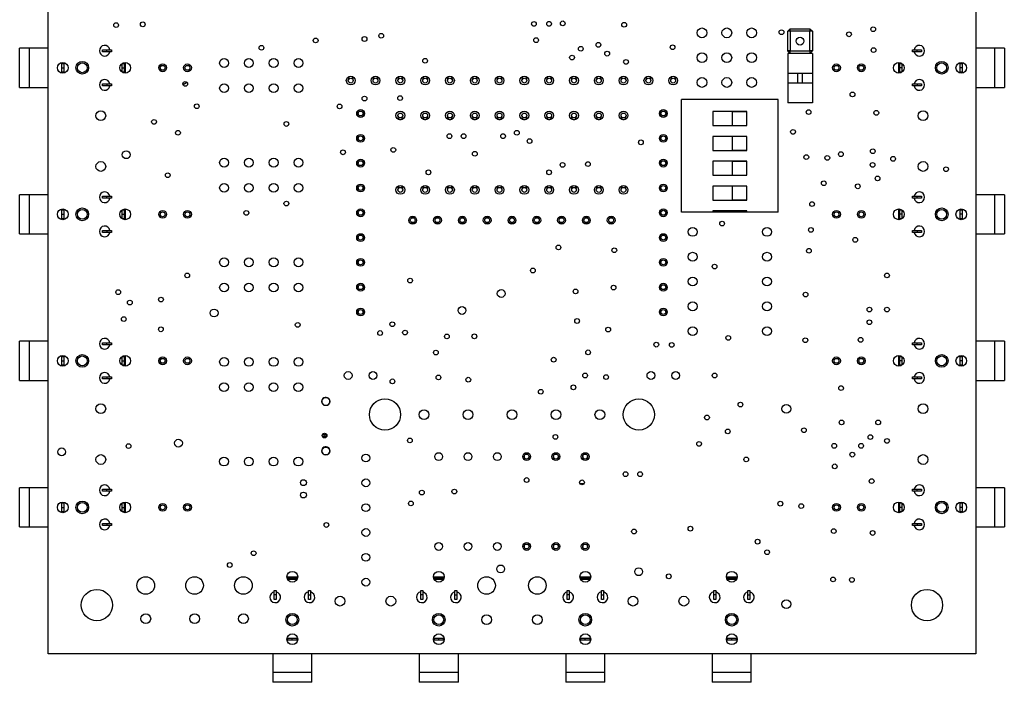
# Model space of a CAD drawing. Extents: x 52 to 152, y 83 to 224.
# Tile 1 of 2: x 52 to 152, y 83 to 151. Entities that reach past the tile are written whole.
import ezdxf

# ---------------------------------------------------------------- set-up
doc = ezdxf.new("R2010")
doc.units = 0
doc.layers.get('0').update_dxf_attribs({"linetype": 'CONTINUOUS'})

msp = doc.modelspace()

# ---------------------------------------------------------------- linework, layer by layer
at = {"color": 7, "linetype": 'CONTINUOUS'}
for p, q in [((54.51, 85.67), (54.51, 220.67)), ((149.51, 220.67), (149.51, 85.67)), ((130.26, 149.41), (130.51, 149.66)), ((130.51, 149.41), (130.26, 149.41)), ((130.26, 147.4), (130.26, 149.41)), ((130.51, 149.41), (130.51, 149.66)), ((130.51, 149.66), (132.52, 149.66)), ((132.52, 149.41), (130.51, 149.41)), ((130.51, 149.41), (130.51, 147.4)), ((132.52, 149.66), (132.52, 149.41)), ((132.52, 149.66), (132.77, 149.41)), ((132.52, 147.4), (132.52, 149.41)), ((132.77, 149.41), (132.52, 149.41)), ((132.77, 149.41), (132.77, 147.4)), ((52.6, 147.67), (51.6, 147.67)), ((51.6, 143.67), (51.6, 147.67)), ((52.6, 143.67), (52.6, 147.67)), ((54.51, 147.67), (52.61, 147.67)), ((52.61, 143.67), (52.61, 147.67)), ((54.51, 143.17), (54.51, 148.17)), ((54.51, 148.17), (54.51, 148.17)), ((60.09, 147.32), (60.09, 147.52)), ((60.09, 147.52), (60.54, 147.52)), ((60.54, 147.32), (60.09, 147.32)), ((60.54, 147.32), (60.54, 147.52)), ((60.54, 147.52), (60.99, 147.52)), ((60.99, 147.32), (60.54, 147.32)), ((60.99, 147.52), (60.99, 147.32)), ((130.51, 147.15), (130.26, 147.4)), ((130.51, 147.4), (130.26, 147.4)), ((130.51, 147.15), (130.51, 147.4)), ((130.51, 147.4), (132.52, 147.4)), ((132.77, 147.4), (132.52, 147.4)), ((132.77, 147.4), (132.52, 147.15)), ((132.52, 147.4), (132.52, 147.15)), ((143.04, 147.32), (143.04, 147.52)), ((143.04, 147.52), (143.49, 147.52)), ((143.49, 147.32), (143.04, 147.32)), ((143.49, 147.32), (143.49, 147.52)), ((143.49, 147.52), (143.94, 147.52)), ((143.94, 147.32), (143.49, 147.32)), ((143.94, 147.52), (143.94, 147.32)), ((149.51, 148.17), (149.52, 148.17)), ((149.52, 148.17), (149.52, 143.17)), ((151.42, 147.67), (149.52, 147.67)), ((151.42, 147.67), (151.42, 143.67)), ((152.43, 147.67), (151.43, 147.67)), ((151.43, 147.67), (151.43, 143.67)), ((152.43, 147.67), (152.43, 143.67)), ((62.41, 146.22), (62.41, 145.12)), ((130.26, 147.12), (130.26, 145.09)), ((132.77, 147.12), (130.26, 147.12)), ((132.52, 147.15), (130.51, 147.15)), ((132.77, 147.12), (132.77, 145.09)), ((141.62, 145.12), (141.62, 146.22)), ((55.91, 145.67), (55.91, 146.12)), ((55.91, 146.12), (56.11, 146.12)), ((55.91, 145.22), (55.91, 145.67)), ((55.91, 145.67), (56.11, 145.67)), ((56.11, 145.22), (55.91, 145.22)), ((56.11, 146.12), (56.11, 145.67)), ((56.11, 145.67), (56.11, 145.22)), ((62.11, 145.67), (62.11, 146.12)), ((62.11, 146.12), (62.31, 146.12)), ((62.11, 145.67), (62.31, 145.67)), ((62.11, 145.22), (62.11, 145.67)), ((62.31, 145.22), (62.11, 145.22)), ((62.31, 146.12), (62.31, 145.67)), ((62.31, 145.67), (62.31, 145.22)), ((66.01, 145.77), (66.01, 146)), ((66.01, 145.35), (66.01, 145.58)), ((135.01, 145.77), (135.01, 146)), ((135.01, 145.35), (135.01, 145.58)), ((141.72, 145.67), (141.72, 146.12)), ((141.72, 146.12), (141.92, 146.12)), ((141.92, 145.67), (141.72, 145.67)), ((141.72, 145.22), (141.72, 145.67)), ((141.92, 145.22), (141.72, 145.22)), ((141.92, 146.12), (141.92, 145.67)), ((141.92, 145.67), (141.92, 145.22)), ((147.92, 145.67), (147.92, 146.12)), ((147.92, 146.12), (148.12, 146.12)), ((148.12, 145.67), (147.92, 145.67)), ((147.92, 145.22), (147.92, 145.67)), ((148.12, 145.22), (147.92, 145.22)), ((148.12, 146.12), (148.12, 145.67)), ((148.12, 145.67), (148.12, 145.22)), ((132.77, 145.09), (130.26, 145.09)), ((130.26, 145.09), (130.26, 144.09)), ((131.26, 145.09), (131.26, 144.09)), ((131.76, 144.09), (131.76, 145.09)), ((132.77, 145.09), (132.77, 144.09)), ((51.6, 143.67), (52.6, 143.67)), ((52.61, 143.67), (54.51, 143.67)), ((54.51, 143.17), (54.51, 143.17)), ((60.09, 143.82), (60.09, 144.02)), ((60.09, 144.02), (60.54, 144.02)), ((60.54, 143.82), (60.09, 143.82)), ((60.54, 144.02), (60.54, 143.82)), ((60.54, 144.02), (60.99, 144.02)), ((60.99, 143.82), (60.54, 143.82)), ((60.99, 144.02), (60.99, 143.82)), ((132.77, 144.09), (130.26, 144.09)), ((130.26, 144.09), (130.26, 142.07)), ((132.77, 144.09), (132.77, 142.07)), ((143.04, 143.82), (143.04, 144.02)), ((143.04, 144.02), (143.49, 144.02)), ((143.49, 143.82), (143.04, 143.82)), ((143.49, 144.02), (143.49, 143.82)), ((143.49, 144.02), (143.94, 144.02)), ((143.94, 143.82), (143.49, 143.82)), ((143.94, 144.02), (143.94, 143.82)), ((149.52, 143.17), (149.51, 143.17)), ((149.52, 143.67), (151.42, 143.67)), ((151.43, 143.67), (152.43, 143.67)), ((119.37, 130.9), (119.37, 142.42)), ((129.27, 142.42), (119.37, 142.42)), ((129.27, 130.9), (129.27, 142.42)), ((126.07, 141.19), (122.57, 141.19)), ((122.57, 141.19), (122.57, 139.75)), ((126.05, 141.17), (124.55, 141.17)), ((124.55, 141.17), (124.55, 139.77)), ((126.05, 139.77), (126.05, 141.17)), ((126.07, 139.75), (126.07, 141.19)), ((132.77, 142.07), (130.26, 142.07)), ((122.57, 139.75), (126.07, 139.75)), ((124.55, 139.77), (126.05, 139.77)), ((126.07, 138.65), (122.57, 138.65)), ((122.57, 138.65), (122.57, 137.21)), ((124.55, 138.63), (124.55, 137.23)), ((126.05, 138.63), (124.55, 138.63)), ((126.05, 137.23), (126.05, 138.63)), ((126.07, 137.21), (126.07, 138.65)), ((122.57, 137.21), (126.07, 137.21)), ((124.55, 137.23), (126.05, 137.23)), ((126.07, 136.11), (122.57, 136.11)), ((122.57, 136.11), (122.57, 134.67)), ((126.07, 134.67), (126.07, 136.11)), ((124.55, 136.09), (124.55, 134.69)), ((126.05, 136.09), (124.55, 136.09)), ((126.05, 134.69), (126.05, 136.09)), ((122.57, 134.67), (126.07, 134.67)), ((124.55, 134.69), (126.05, 134.69)), ((54.51, 128.17), (54.51, 133.17)), ((54.51, 133.17), (54.51, 133.17)), ((126.07, 133.57), (122.57, 133.57)), ((122.57, 133.57), (122.57, 132.13)), ((124.55, 133.55), (124.55, 132.15)), ((126.05, 133.55), (124.55, 133.55)), ((126.05, 132.15), (126.05, 133.55)), ((126.07, 132.13), (126.07, 133.57)), ((149.51, 133.17), (149.52, 133.17)), ((149.52, 133.17), (149.52, 128.17)), ((52.6, 132.67), (51.6, 132.67)), ((51.6, 128.67), (51.6, 132.67)), ((52.6, 128.67), (52.6, 132.67)), ((54.51, 132.67), (52.61, 132.67)), ((52.61, 128.67), (52.61, 132.67)), ((60.09, 132.32), (60.09, 132.52)), ((60.09, 132.52), (60.54, 132.52)), ((60.54, 132.32), (60.09, 132.32)), ((60.54, 132.32), (60.54, 132.52)), ((60.54, 132.52), (60.99, 132.52)), ((60.99, 132.32), (60.54, 132.32)), ((60.99, 132.52), (60.99, 132.32)), ((122.57, 132.13), (126.07, 132.13)), ((124.55, 132.15), (126.05, 132.15)), ((143.04, 132.32), (143.04, 132.52)), ((143.04, 132.52), (143.49, 132.52)), ((143.49, 132.32), (143.04, 132.32)), ((143.49, 132.32), (143.49, 132.52)), ((143.49, 132.52), (143.94, 132.52)), ((143.94, 132.32), (143.49, 132.32)), ((143.94, 132.52), (143.94, 132.32)), ((151.42, 132.67), (149.52, 132.67)), ((151.42, 132.67), (151.42, 128.67)), ((152.43, 132.67), (151.43, 132.67)), ((151.43, 132.67), (151.43, 128.67)), ((152.43, 132.67), (152.43, 128.67)), ((55.91, 130.67), (55.91, 131.12)), ((55.91, 131.12), (56.11, 131.12)), ((56.11, 131.12), (56.11, 130.67)), ((62.11, 130.67), (62.11, 131.12)), ((62.11, 131.12), (62.31, 131.12)), ((62.31, 131.12), (62.31, 130.67)), ((62.41, 131.22), (62.41, 130.12)), ((141.62, 130.12), (141.62, 131.22)), ((141.72, 130.67), (141.72, 131.12)), ((141.72, 131.12), (141.92, 131.12)), ((141.92, 131.12), (141.92, 130.67)), ((147.92, 130.67), (147.92, 131.12)), ((147.92, 131.12), (148.12, 131.12)), ((148.12, 131.12), (148.12, 130.67)), ((55.91, 130.22), (55.91, 130.67)), ((55.91, 130.67), (56.11, 130.67)), ((56.11, 130.22), (55.91, 130.22)), ((56.11, 130.67), (56.11, 130.22)), ((62.11, 130.67), (62.31, 130.67)), ((62.11, 130.22), (62.11, 130.67)), ((62.31, 130.22), (62.11, 130.22)), ((62.31, 130.67), (62.31, 130.22)), ((66.01, 130.77), (66.01, 131)), ((66.01, 130.35), (66.01, 130.58)), ((122.57, 130.9), (119.37, 130.9)), ((126.07, 131.03), (122.57, 131.03)), ((122.57, 131.03), (122.57, 130.9)), ((126.07, 130.9), (122.57, 130.9)), ((126.07, 130.9), (126.07, 131.03)), ((129.27, 130.9), (126.07, 130.9)), ((135.01, 130.77), (135.01, 131)), ((135.01, 130.35), (135.01, 130.58)), ((141.92, 130.67), (141.72, 130.67)), ((141.72, 130.22), (141.72, 130.67)), ((141.92, 130.22), (141.72, 130.22)), ((141.92, 130.67), (141.92, 130.22)), ((148.12, 130.67), (147.92, 130.67)), ((147.92, 130.22), (147.92, 130.67)), ((148.12, 130.22), (147.92, 130.22)), ((148.12, 130.67), (148.12, 130.22)), ((51.6, 128.67), (52.6, 128.67)), ((52.61, 128.67), (54.51, 128.67)), ((54.51, 128.17), (54.51, 128.17)), ((60.09, 128.82), (60.09, 129.02)), ((60.09, 129.02), (60.54, 129.02)), ((60.54, 128.82), (60.09, 128.82)), ((60.54, 129.02), (60.54, 128.82)), ((60.54, 129.02), (60.99, 129.02)), ((60.99, 128.82), (60.54, 128.82)), ((60.99, 129.02), (60.99, 128.82)), ((143.04, 128.82), (143.04, 129.02)), ((143.04, 129.02), (143.49, 129.02)), ((143.49, 128.82), (143.04, 128.82)), ((143.49, 129.02), (143.49, 128.82)), ((143.49, 129.02), (143.94, 129.02)), ((143.94, 128.82), (143.49, 128.82)), ((143.94, 129.02), (143.94, 128.82)), ((149.52, 128.17), (149.51, 128.17)), ((149.52, 128.67), (151.42, 128.67)), ((151.43, 128.67), (152.43, 128.67)), ((54.51, 118.17), (54.51, 118.17)), ((54.51, 113.17), (54.51, 118.17)), ((149.51, 118.17), (149.52, 118.17)), ((149.52, 118.17), (149.52, 113.17)), ((52.6, 117.67), (51.6, 117.67)), ((51.6, 113.67), (51.6, 117.67)), ((52.6, 113.67), (52.6, 117.67)), ((54.51, 117.67), (52.61, 117.67)), ((52.61, 113.67), (52.61, 117.67)), ((60.09, 117.32), (60.09, 117.52)), ((60.09, 117.52), (60.54, 117.52)), ((60.54, 117.32), (60.09, 117.32)), ((60.54, 117.32), (60.54, 117.52)), ((60.54, 117.52), (60.99, 117.52)), ((60.99, 117.32), (60.54, 117.32)), ((60.99, 117.52), (60.99, 117.32)), ((143.04, 117.32), (143.04, 117.52)), ((143.04, 117.52), (143.49, 117.52)), ((143.49, 117.32), (143.04, 117.32)), ((143.49, 117.32), (143.49, 117.52)), ((143.49, 117.52), (143.94, 117.52)), ((143.94, 117.32), (143.49, 117.32)), ((143.94, 117.52), (143.94, 117.32)), ((151.42, 117.67), (149.52, 117.67)), ((151.42, 117.67), (151.42, 113.67)), ((152.43, 117.67), (151.43, 117.67)), ((151.43, 117.67), (151.43, 113.67)), ((152.43, 117.67), (152.43, 113.67)), ((55.91, 115.67), (55.91, 116.12)), ((55.91, 116.12), (56.11, 116.12)), ((56.11, 116.12), (56.11, 115.67)), ((62.11, 115.67), (62.11, 116.12)), ((62.11, 116.12), (62.31, 116.12)), ((62.31, 116.12), (62.31, 115.67)), ((62.41, 116.22), (62.41, 115.12)), ((66.01, 115.77), (66.01, 116)), ((135.01, 115.77), (135.01, 116)), ((141.62, 115.12), (141.62, 116.22)), ((141.72, 115.67), (141.72, 116.12)), ((141.72, 116.12), (141.92, 116.12)), ((141.92, 116.12), (141.92, 115.67)), ((147.92, 115.67), (147.92, 116.12)), ((147.92, 116.12), (148.12, 116.12)), ((148.12, 116.12), (148.12, 115.67)), ((55.91, 115.22), (55.91, 115.67)), ((55.91, 115.67), (56.11, 115.67)), ((56.11, 115.22), (55.91, 115.22)), ((56.11, 115.67), (56.11, 115.22)), ((62.11, 115.22), (62.11, 115.67)), ((62.11, 115.67), (62.31, 115.67)), ((62.31, 115.22), (62.11, 115.22)), ((62.31, 115.67), (62.31, 115.22)), ((66.01, 115.35), (66.01, 115.58)), ((135.01, 115.35), (135.01, 115.58)), ((141.92, 115.67), (141.72, 115.67)), ((141.72, 115.22), (141.72, 115.67)), ((141.92, 115.22), (141.72, 115.22)), ((141.92, 115.67), (141.92, 115.22)), ((148.12, 115.67), (147.92, 115.67)), ((147.92, 115.22), (147.92, 115.67)), ((148.12, 115.22), (147.92, 115.22)), ((148.12, 115.67), (148.12, 115.22)), ((60.09, 113.82), (60.09, 114.02)), ((60.09, 114.02), (60.54, 114.02)), ((60.54, 114.02), (60.54, 113.82)), ((60.54, 114.02), (60.99, 114.02)), ((60.99, 114.02), (60.99, 113.82)), ((143.04, 113.82), (143.04, 114.02)), ((143.04, 114.02), (143.49, 114.02)), ((143.49, 114.02), (143.49, 113.82)), ((143.49, 114.02), (143.94, 114.02)), ((143.94, 114.02), (143.94, 113.82)), ((51.6, 113.67), (52.6, 113.67)), ((52.61, 113.67), (54.51, 113.67)), ((54.51, 113.17), (54.51, 113.17)), ((60.54, 113.82), (60.09, 113.82)), ((60.99, 113.82), (60.54, 113.82)), ((143.49, 113.82), (143.04, 113.82)), ((143.94, 113.82), (143.49, 113.82)), ((149.52, 113.17), (149.51, 113.17)), ((149.52, 113.67), (151.42, 113.67)), ((151.43, 113.67), (152.43, 113.67)), ((83, 111.92), (82.9, 111.92)), ((82.55, 111.57), (82.55, 111.47)), ((82.9, 111.12), (83, 111.12)), ((83.35, 111.47), (83.35, 111.57)), ((82.7, 107.9), (82.62, 107.89)), ((82.9, 107.97), (83, 107.97)), ((83.05, 107.96), (83, 107.97)), ((82.55, 106.52), (82.55, 106.42)), ((83, 106.87), (82.9, 106.87)), ((82.9, 106.07), (83, 106.07)), ((83.35, 106.42), (83.35, 106.52)), ((103.26, 105.87), (103.26, 105.56)), ((103.76, 105.56), (103.76, 105.87)), ((106.26, 105.87), (106.26, 105.56)), ((106.76, 105.56), (106.76, 105.87)), ((109.26, 105.87), (109.26, 105.56)), ((109.76, 105.56), (109.76, 105.87)), ((54.51, 103.17), (54.51, 103.17)), ((54.51, 98.17), (54.51, 103.17)), ((108.98, 103.1), (109.39, 103.1)), ((149.51, 103.17), (149.52, 103.17)), ((149.52, 103.17), (149.52, 98.17)), ((52.6, 102.67), (51.6, 102.67)), ((51.6, 98.67), (51.6, 102.67)), ((52.6, 98.67), (52.6, 102.67)), ((54.51, 102.67), (52.61, 102.67)), ((52.61, 98.67), (52.61, 102.67)), ((60.09, 102.32), (60.09, 102.52)), ((60.09, 102.52), (60.54, 102.52)), ((60.54, 102.32), (60.09, 102.32)), ((60.54, 102.32), (60.54, 102.52)), ((60.54, 102.52), (60.99, 102.52)), ((60.99, 102.32), (60.54, 102.32)), ((60.99, 102.52), (60.99, 102.32)), ((143.04, 102.32), (143.04, 102.52)), ((143.04, 102.52), (143.49, 102.52)), ((143.49, 102.32), (143.04, 102.32)), ((143.49, 102.32), (143.49, 102.52)), ((143.49, 102.52), (143.94, 102.52)), ((143.94, 102.32), (143.49, 102.32)), ((143.94, 102.52), (143.94, 102.32)), ((151.42, 102.67), (149.52, 102.67)), ((151.42, 102.67), (151.42, 98.67)), ((152.43, 102.67), (151.43, 102.67)), ((151.43, 102.67), (151.43, 98.67)), ((152.43, 102.67), (152.43, 98.67)), ((55.91, 100.67), (55.91, 101.12)), ((55.91, 101.12), (56.11, 101.12)), ((56.11, 101.12), (56.11, 100.67)), ((62.11, 100.67), (62.11, 101.12)), ((62.11, 101.12), (62.31, 101.12)), ((62.31, 101.12), (62.31, 100.67)), ((62.41, 101.22), (62.41, 100.12)), ((66.01, 100.77), (66.01, 101)), ((135.01, 100.77), (135.01, 101)), ((141.62, 100.12), (141.62, 101.22)), ((141.72, 100.67), (141.72, 101.12)), ((141.72, 101.12), (141.92, 101.12)), ((141.92, 101.12), (141.92, 100.67)), ((147.92, 100.67), (147.92, 101.12)), ((147.92, 101.12), (148.12, 101.12)), ((148.12, 101.12), (148.12, 100.67)), ((55.91, 100.22), (55.91, 100.67)), ((55.91, 100.67), (56.11, 100.67)), ((56.11, 100.22), (55.91, 100.22)), ((56.11, 100.67), (56.11, 100.22)), ((62.11, 100.22), (62.11, 100.67)), ((62.11, 100.67), (62.31, 100.67)), ((62.31, 100.22), (62.11, 100.22)), ((62.31, 100.67), (62.31, 100.22)), ((66.01, 100.35), (66.01, 100.58)), ((135.01, 100.35), (135.01, 100.58)), ((141.92, 100.67), (141.72, 100.67)), ((141.72, 100.22), (141.72, 100.67)), ((141.92, 100.22), (141.72, 100.22)), ((141.92, 100.67), (141.92, 100.22)), ((148.12, 100.67), (147.92, 100.67)), ((147.92, 100.22), (147.92, 100.67)), ((148.12, 100.22), (147.92, 100.22)), ((148.12, 100.67), (148.12, 100.22)), ((60.09, 98.82), (60.09, 99.02)), ((60.09, 99.02), (60.54, 99.02)), ((60.54, 98.82), (60.09, 98.82)), ((60.54, 99.02), (60.54, 98.82)), ((60.54, 99.02), (60.99, 99.02)), ((60.99, 98.82), (60.54, 98.82)), ((60.99, 99.02), (60.99, 98.82)), ((143.04, 98.82), (143.04, 99.02)), ((143.04, 99.02), (143.49, 99.02)), ((143.49, 98.82), (143.04, 98.82)), ((143.49, 99.02), (143.49, 98.82)), ((143.49, 99.02), (143.94, 99.02)), ((143.94, 98.82), (143.49, 98.82)), ((143.94, 99.02), (143.94, 98.82)), ((51.6, 98.67), (52.6, 98.67)), ((52.61, 98.67), (54.51, 98.67)), ((54.51, 98.17), (54.51, 98.17)), ((149.52, 98.17), (149.51, 98.17)), ((149.52, 98.67), (151.42, 98.67)), ((151.43, 98.67), (152.43, 98.67)), ((103.26, 96.99), (103.26, 96.67)), ((103.76, 96.67), (103.76, 96.99)), ((106.26, 96.99), (106.26, 96.67)), ((106.76, 96.67), (106.76, 96.99)), ((109.26, 96.99), (109.26, 96.67)), ((109.76, 96.67), (109.76, 96.99)), ((78.97, 93.57), (80.07, 93.57)), ((79.07, 93.27), (79.07, 93.47)), ((79.07, 93.47), (79.52, 93.47)), ((79.52, 93.27), (79.07, 93.27)), ((79.52, 93.27), (79.52, 93.47)), ((79.52, 93.47), (79.97, 93.47)), ((79.97, 93.27), (79.52, 93.27)), ((79.97, 93.47), (79.97, 93.27)), ((93.97, 93.57), (95.07, 93.57)), ((94.07, 93.27), (94.07, 93.47)), ((94.07, 93.47), (94.52, 93.47)), ((94.52, 93.27), (94.07, 93.27)), ((94.52, 93.27), (94.52, 93.47)), ((94.52, 93.47), (94.97, 93.47)), ((94.97, 93.27), (94.52, 93.27)), ((94.97, 93.47), (94.97, 93.27)), ((108.97, 93.57), (110.07, 93.57)), ((109.07, 93.27), (109.07, 93.47)), ((109.07, 93.47), (109.52, 93.47)), ((109.52, 93.27), (109.07, 93.27)), ((109.52, 93.27), (109.52, 93.47)), ((109.52, 93.47), (109.97, 93.47)), ((109.97, 93.27), (109.52, 93.27)), ((109.97, 93.47), (109.97, 93.27)), ((123.97, 93.57), (125.07, 93.57)), ((124.07, 93.27), (124.07, 93.47)), ((124.07, 93.47), (124.52, 93.47)), ((124.52, 93.27), (124.07, 93.27)), ((124.52, 93.27), (124.52, 93.47)), ((124.52, 93.47), (124.97, 93.47)), ((124.97, 93.27), (124.52, 93.27)), ((124.97, 93.47), (124.97, 93.27)), ((77.67, 91.7), (77.67, 92.15)), ((77.67, 92.15), (77.87, 92.15)), ((77.87, 92.15), (77.87, 91.7)), ((81.17, 91.7), (81.17, 92.15)), ((81.17, 92.15), (81.37, 92.15)), ((81.37, 92.15), (81.37, 91.7)), ((92.67, 91.7), (92.67, 92.15)), ((92.67, 92.15), (92.87, 92.15)), ((92.87, 92.15), (92.87, 91.7)), ((96.17, 91.7), (96.17, 92.15)), ((96.17, 92.15), (96.37, 92.15)), ((96.37, 92.15), (96.37, 91.7)), ((107.67, 91.7), (107.67, 92.15)), ((107.67, 92.15), (107.87, 92.15)), ((107.87, 92.15), (107.87, 91.7)), ((111.17, 91.7), (111.17, 92.15)), ((111.17, 92.15), (111.37, 92.15)), ((111.37, 92.15), (111.37, 91.7)), ((122.67, 91.7), (122.67, 92.15)), ((122.67, 92.15), (122.87, 92.15)), ((122.87, 92.15), (122.87, 91.7)), ((126.17, 91.7), (126.17, 92.15)), ((126.17, 92.15), (126.37, 92.15)), ((126.37, 92.15), (126.37, 91.7)), ((77.87, 91.7), (77.67, 91.7)), ((77.67, 91.25), (77.67, 91.7)), ((77.87, 91.25), (77.67, 91.25)), ((77.87, 91.7), (77.87, 91.25)), ((81.17, 91.7), (81.37, 91.7)), ((81.17, 91.25), (81.17, 91.7)), ((81.37, 91.25), (81.17, 91.25)), ((81.37, 91.7), (81.37, 91.25)), ((92.87, 91.7), (92.67, 91.7)), ((92.67, 91.25), (92.67, 91.7)), ((92.87, 91.25), (92.67, 91.25)), ((92.87, 91.7), (92.87, 91.25)), ((96.17, 91.7), (96.37, 91.7)), ((96.17, 91.25), (96.17, 91.7)), ((96.37, 91.25), (96.17, 91.25)), ((96.37, 91.7), (96.37, 91.25)), ((107.87, 91.7), (107.67, 91.7)), ((107.67, 91.25), (107.67, 91.7)), ((107.87, 91.25), (107.67, 91.25)), ((107.87, 91.7), (107.87, 91.25)), ((111.17, 91.7), (111.37, 91.7)), ((111.17, 91.25), (111.17, 91.7)), ((111.37, 91.25), (111.17, 91.25)), ((111.37, 91.7), (111.37, 91.25)), ((122.87, 91.7), (122.67, 91.7)), ((122.67, 91.25), (122.67, 91.7)), ((122.87, 91.25), (122.67, 91.25)), ((122.87, 91.7), (122.87, 91.25)), ((126.17, 91.25), (126.17, 91.7)), ((126.17, 91.7), (126.37, 91.7)), ((126.37, 91.25), (126.17, 91.25)), ((126.37, 91.7), (126.37, 91.25)), ((79.07, 87.07), (79.07, 87.27)), ((79.07, 87.27), (79.52, 87.27)), ((79.52, 87.07), (79.07, 87.07)), ((79.52, 87.07), (79.52, 87.27)), ((79.52, 87.27), (79.97, 87.27)), ((79.97, 87.07), (79.52, 87.07)), ((79.97, 87.27), (79.97, 87.07)), ((94.07, 87.07), (94.07, 87.27)), ((94.07, 87.27), (94.52, 87.27)), ((94.52, 87.07), (94.07, 87.07)), ((94.52, 87.07), (94.52, 87.27)), ((94.52, 87.27), (94.97, 87.27)), ((94.97, 87.07), (94.52, 87.07)), ((94.97, 87.27), (94.97, 87.07)), ((109.07, 87.07), (109.07, 87.27)), ((109.07, 87.27), (109.52, 87.27)), ((109.52, 87.07), (109.07, 87.07)), ((109.52, 87.07), (109.52, 87.27)), ((109.52, 87.27), (109.97, 87.27)), ((109.97, 87.07), (109.52, 87.07)), ((109.97, 87.27), (109.97, 87.07)), ((124.07, 87.07), (124.07, 87.27)), ((124.07, 87.27), (124.52, 87.27)), ((124.52, 87.07), (124.07, 87.07)), ((124.52, 87.07), (124.52, 87.27)), ((124.52, 87.27), (124.97, 87.27)), ((124.97, 87.07), (124.52, 87.07)), ((124.97, 87.27), (124.97, 87.07)), ((149.51, 85.67), (54.51, 85.67)), ((77.02, 85.67), (77.02, 85.67)), ((82.02, 85.67), (77.02, 85.67)), ((77.52, 85.67), (77.52, 83.77)), ((81.52, 83.77), (81.52, 85.67)), ((82.02, 85.67), (82.02, 85.67)), ((92.02, 85.67), (92.02, 85.67)), ((97.02, 85.67), (92.02, 85.67)), ((92.52, 85.67), (92.52, 83.77)), ((96.52, 83.77), (96.52, 85.67)), ((97.02, 85.67), (97.02, 85.67)), ((107.02, 85.67), (107.02, 85.67)), ((112.02, 85.67), (107.02, 85.67)), ((107.52, 85.67), (107.52, 83.77)), ((111.52, 83.77), (111.52, 85.67)), ((112.02, 85.67), (112.02, 85.67)), ((122.02, 85.67), (122.02, 85.67)), ((127.02, 85.67), (122.02, 85.67)), ((122.52, 85.67), (122.52, 83.77)), ((126.52, 83.77), (126.52, 85.67)), ((127.02, 85.67), (127.02, 85.67)), ((81.52, 83.77), (77.52, 83.77)), ((77.52, 83.76), (77.52, 82.76)), ((81.52, 83.76), (77.52, 83.76)), ((81.52, 82.76), (81.52, 83.76)), ((96.52, 83.77), (92.52, 83.77)), ((92.52, 83.76), (92.52, 82.76)), ((96.52, 83.76), (92.52, 83.76)), ((96.52, 82.76), (96.52, 83.76)), ((111.52, 83.77), (107.52, 83.77)), ((107.52, 83.76), (107.52, 82.76)), ((111.52, 83.76), (107.52, 83.76)), ((111.52, 82.76), (111.52, 83.76)), ((126.52, 83.77), (122.52, 83.77)), ((122.52, 83.76), (122.52, 82.76)), ((126.52, 83.76), (122.52, 83.76)), ((126.52, 82.76), (126.52, 83.76)), ((81.52, 82.76), (77.52, 82.76)), ((96.52, 82.76), (92.52, 82.76)), ((111.52, 82.76), (107.52, 82.76)), ((126.52, 82.76), (122.52, 82.76))]:
    msp.add_line(p, q, dxfattribs=at)
at = {"color": 8, "linetype": 'CONTINUOUS'}
for p, q in [((86.21, 141.26), (86.21, 140.73)), ((86.81, 140.73), (86.81, 141.26)), ((117.21, 141.26), (117.21, 140.73)), ((117.81, 140.73), (117.81, 141.26)), ((86.21, 138.72), (86.21, 138.19)), ((86.81, 138.19), (86.81, 138.72)), ((117.21, 138.72), (117.21, 138.19)), ((117.81, 138.19), (117.81, 138.72)), ((86.21, 136.18), (86.21, 135.65)), ((86.81, 135.65), (86.81, 136.18)), ((117.21, 136.18), (117.21, 135.65)), ((117.81, 135.65), (117.81, 136.18)), ((86.21, 133.64), (86.21, 133.11)), ((86.81, 133.11), (86.81, 133.64)), ((117.21, 133.64), (117.21, 133.11)), ((117.81, 133.11), (117.81, 133.64)), ((86.21, 131.1), (86.21, 130.57)), ((86.81, 130.57), (86.81, 131.1)), ((117.21, 131.1), (117.21, 130.57)), ((117.81, 130.57), (117.81, 131.1)), ((92.12, 130.37), (91.59, 130.37)), ((94.66, 130.37), (94.13, 130.37)), ((97.2, 130.37), (96.67, 130.37)), ((99.74, 130.37), (99.21, 130.37)), ((102.28, 130.37), (101.75, 130.37)), ((104.82, 130.37), (104.29, 130.37)), ((107.36, 130.37), (106.83, 130.37)), ((109.9, 130.37), (109.37, 130.37)), ((112.44, 130.37), (111.91, 130.37)), ((91.59, 129.77), (92.12, 129.77)), ((94.13, 129.77), (94.66, 129.77)), ((96.67, 129.77), (97.2, 129.77)), ((99.21, 129.77), (99.74, 129.77)), ((101.75, 129.77), (102.28, 129.77)), ((104.29, 129.77), (104.82, 129.77)), ((106.83, 129.77), (107.36, 129.77)), ((109.37, 129.77), (109.9, 129.77)), ((111.91, 129.77), (112.44, 129.77)), ((86.21, 128.56), (86.21, 128.03)), ((86.81, 128.03), (86.81, 128.56)), ((117.21, 128.56), (117.21, 128.03)), ((117.81, 128.03), (117.81, 128.56)), ((86.21, 126.02), (86.21, 125.49)), ((86.81, 125.49), (86.81, 126.02)), ((117.21, 126.02), (117.21, 125.49)), ((117.81, 125.49), (117.81, 126.02)), ((86.21, 123.48), (86.21, 122.95)), ((86.81, 122.95), (86.81, 123.48)), ((117.21, 123.48), (117.21, 122.95)), ((117.81, 122.95), (117.81, 123.48)), ((86.21, 120.94), (86.21, 120.41)), ((86.81, 120.41), (86.81, 120.94)), ((117.21, 120.94), (117.21, 120.41)), ((117.81, 120.41), (117.81, 120.94)), ((82.9, 111.11), (82.9, 111.12)), ((83, 111.11), (83, 111.12)), ((82.75, 108.25), (82.75, 108.14)), ((82.75, 108.14), (82.75, 107.93)), ((82.75, 108.14), (83.03, 108.14)), ((82.9, 107.79), (82.9, 107.97)), ((83, 107.97), (83, 107.86)), ((109.35, 103.05), (109.02, 103.05))]:
    msp.add_line(p, q, dxfattribs=at)
at = {"color": 7, "linetype": 'CONTINUOUS'}
msp.add_lwpolyline([(68.33, 143.96), (68.67, 144.17), (68.72, 144.21)], dxfattribs=at)
at = {"color": 8, "linetype": 'CONTINUOUS'}
msp.add_lwpolyline([(82.75, 108.14), (82.61, 108.13), (82.6, 108.13)], dxfattribs=at)
at = {"color": 7, "linetype": 'CONTINUOUS'}
for centre, radius in [((61.48, 150.04), 0.243), ((64.21, 150.12), 0.243), ((104.26, 150.16), 0.243), ((105.81, 150.17), 0.243), ((107.21, 150.22), 0.243), ((113.5, 150.08), 0.243), ((121.47, 149.25), 0.5), ((124.01, 149.25), 0.5), ((126.55, 149.25), 0.5), ((129.61, 149.31), 0.243), ((136.52, 149.1), 0.243), ((139, 149.62), 0.243), ((81.91, 148.47), 0.243), ((86.91, 148.62), 0.243), ((88.62, 148.95), 0.243), ((104.48, 148.5), 0.243), ((110.86, 148.02), 0.243), ((131.51, 148.4), 0.4), ((76.36, 147.72), 0.243), ((109.06, 147.62), 0.243), ((111.76, 147.12), 0.243), ((118.46, 147.77), 0.243), ((121.47, 146.71), 0.5), ((124.01, 146.71), 0.5), ((126.55, 146.71), 0.5), ((139.04, 147.48), 0.243), ((56.01, 145.67), 0.55), ((58.01, 145.67), 0.65), ((62.41, 145.67), 0.55), ((72.53, 146.16), 0.45), ((75.07, 146.16), 0.45), ((77.61, 146.16), 0.45), ((80.15, 146.16), 0.45), ((93.12, 146.39), 0.243), ((108.16, 146.72), 0.243), ((113.69, 146.27), 0.243), ((141.62, 145.67), 0.55), ((146.02, 145.67), 0.65), ((148.02, 145.67), 0.55), ((58.01, 145.67), 0.5), ((66.24, 145.67), 0.4), ((66.24, 145.67), 0.25), ((68.78, 145.67), 0.4), ((68.78, 145.67), 0.25), ((135.24, 145.67), 0.4), ((135.24, 145.67), 0.25), ((137.78, 145.67), 0.4), ((137.78, 145.67), 0.25), ((146.02, 145.67), 0.5), ((68.56, 144.02), 0.243), ((85.5, 144.36), 0.45), ((85.5, 144.36), 0.25), ((88.04, 144.36), 0.45), ((88.04, 144.36), 0.25), ((90.58, 144.36), 0.45), ((90.58, 144.36), 0.25), ((93.12, 144.36), 0.45), ((93.12, 144.36), 0.25), ((95.66, 144.36), 0.45), ((95.66, 144.36), 0.25), ((98.2, 144.36), 0.45), ((98.2, 144.36), 0.25), ((100.74, 144.36), 0.45), ((100.74, 144.36), 0.25), ((103.28, 144.36), 0.45), ((103.28, 144.36), 0.25), ((105.82, 144.36), 0.45), ((105.82, 144.36), 0.25), ((108.36, 144.36), 0.45), ((108.36, 144.36), 0.25), ((110.9, 144.36), 0.45), ((110.9, 144.36), 0.25), ((113.44, 144.36), 0.45), ((113.44, 144.36), 0.25), ((115.98, 144.36), 0.45), ((115.98, 144.36), 0.25), ((118.52, 144.36), 0.45), ((118.52, 144.36), 0.25), ((121.47, 144.17), 0.5), ((124.01, 144.17), 0.5), ((126.55, 144.17), 0.5), ((72.53, 143.58), 0.45), ((75.07, 143.58), 0.45), ((77.61, 143.58), 0.45), ((80.15, 143.58), 0.45), ((136.88, 142.95), 0.243), ((86.91, 142.52), 0.243), ((90.56, 142.57), 0.243), ((59.91, 140.77), 0.5), ((69.74, 141.73), 0.243), ((84.36, 141.72), 0.243), ((86.51, 140.99), 0.4), ((86.51, 140.99), 0.25), ((90.58, 140.79), 0.45), ((93.12, 140.79), 0.45), ((95.66, 140.79), 0.45), ((98.2, 140.79), 0.45), ((100.74, 140.79), 0.45), ((103.28, 140.79), 0.45), ((105.82, 140.79), 0.45), ((108.36, 140.79), 0.45), ((110.9, 140.79), 0.45), ((113.44, 140.79), 0.45), ((117.51, 140.99), 0.4), ((117.51, 140.99), 0.25), ((132.39, 141.14), 0.243), ((139.32, 141.06), 0.243), ((144.11, 140.77), 0.5), ((65.36, 140.13), 0.243), ((78.91, 139.92), 0.243), ((90.58, 140.79), 0.25), ((93.12, 140.79), 0.25), ((95.66, 140.79), 0.25), ((98.2, 140.79), 0.25), ((100.74, 140.79), 0.25), ((103.28, 140.79), 0.25), ((105.82, 140.79), 0.25), ((108.36, 140.79), 0.25), ((110.9, 140.79), 0.25), ((113.44, 140.79), 0.25), ((67.81, 139.02), 0.243), ((102.51, 139.02), 0.243), ((130.79, 139.11), 0.243), ((86.51, 138.45), 0.4), ((86.51, 138.45), 0.25), ((95.61, 138.67), 0.243), ((97.06, 138.67), 0.243), ((101.1, 138.67), 0.243), ((103.81, 138.17), 0.243), ((115.21, 138.04), 0.243), ((117.51, 138.45), 0.4), ((117.51, 138.45), 0.25), ((62.51, 136.77), 0.4), ((84.71, 137.02), 0.243), ((89.86, 137.27), 0.243), ((138.96, 137.13), 0.243), ((72.53, 135.96), 0.45), ((75.07, 135.96), 0.45), ((77.61, 135.96), 0.45), ((80.15, 135.96), 0.45), ((86.51, 135.91), 0.4), ((86.51, 135.91), 0.25), ((98.21, 136.87), 0.243), ((117.51, 135.91), 0.4), ((117.51, 135.91), 0.25), ((132.15, 136.53), 0.243), ((134.3, 136.45), 0.243), ((135.69, 136.83), 0.243), ((141.04, 136.35), 0.243), ((59.91, 135.57), 0.5), ((93.46, 134.97), 0.243), ((105.81, 134.97), 0.243), ((107.19, 135.73), 0.243), ((109.79, 135.81), 0.243), ((138.94, 135.73), 0.243), ((144.11, 135.57), 0.5), ((146.46, 135.29), 0.243), ((66.76, 134.67), 0.243), ((139.45, 134.35), 0.243), ((72.53, 133.38), 0.45), ((75.07, 133.38), 0.45), ((77.61, 133.38), 0.45), ((80.15, 133.38), 0.45), ((86.51, 133.37), 0.4), ((86.51, 133.37), 0.25), ((90.58, 133.17), 0.45), ((90.58, 133.17), 0.25), ((93.12, 133.17), 0.45), ((93.12, 133.17), 0.25), ((95.66, 133.17), 0.45), ((95.66, 133.17), 0.25), ((98.2, 133.17), 0.45), ((98.2, 133.17), 0.25), ((100.74, 133.17), 0.45), ((100.74, 133.17), 0.25), ((103.28, 133.17), 0.45), ((103.28, 133.17), 0.25), ((105.82, 133.17), 0.45), ((105.82, 133.17), 0.25), ((108.36, 133.17), 0.45), ((108.36, 133.17), 0.25), ((110.9, 133.17), 0.45), ((110.9, 133.17), 0.25), ((113.44, 133.17), 0.45), ((113.44, 133.17), 0.25), ((117.51, 133.37), 0.4), ((117.51, 133.37), 0.25), ((133.94, 133.85), 0.243), ((137.42, 133.54), 0.243), ((56.01, 130.67), 0.55), ((58.01, 130.67), 0.65), ((58.01, 130.67), 0.5), ((62.41, 130.67), 0.55), ((66.24, 130.67), 0.4), ((68.78, 130.67), 0.4), ((78.91, 131.77), 0.243), ((86.51, 130.83), 0.4), ((86.51, 130.83), 0.25), ((117.51, 130.83), 0.4), ((117.51, 130.83), 0.25), ((132.74, 131.72), 0.243), ((135.24, 130.67), 0.4), ((137.78, 130.67), 0.4), ((141.62, 130.67), 0.55), ((146.02, 130.67), 0.65), ((146.02, 130.67), 0.5), ((148.02, 130.67), 0.55), ((66.24, 130.67), 0.25), ((68.78, 130.67), 0.25), ((74.81, 130.82), 0.243), ((91.85, 130.07), 0.4), ((91.85, 130.07), 0.25), ((94.39, 130.07), 0.4), ((94.39, 130.07), 0.25), ((96.93, 130.07), 0.4), ((96.93, 130.07), 0.25), ((99.47, 130.07), 0.4), ((99.47, 130.07), 0.25), ((102.01, 130.07), 0.4), ((102.01, 130.07), 0.25), ((104.55, 130.07), 0.4), ((104.55, 130.07), 0.25), ((107.09, 130.07), 0.4), ((107.09, 130.07), 0.25), ((109.63, 130.07), 0.4), ((109.63, 130.07), 0.25), ((112.17, 130.07), 0.4), ((112.17, 130.07), 0.25), ((135.24, 130.67), 0.25), ((137.78, 130.67), 0.25), ((120.51, 128.87), 0.45), ((123.53, 129.72), 0.243), ((128.13, 128.87), 0.45), ((132.62, 129.07), 0.243), ((86.51, 128.29), 0.4), ((86.51, 128.29), 0.25), ((117.51, 128.29), 0.4), ((117.51, 128.29), 0.25), ((137.16, 128.06), 0.243), ((106.77, 127.28), 0.243), ((112.49, 126.99), 0.243), ((132.42, 126.94), 0.243), ((72.53, 125.76), 0.45), ((75.07, 125.76), 0.45), ((77.61, 125.76), 0.45), ((80.15, 125.76), 0.45), ((86.51, 125.75), 0.4), ((117.51, 125.75), 0.4), ((120.51, 126.33), 0.45), ((128.13, 126.33), 0.45), ((86.51, 125.75), 0.25), ((104.15, 124.92), 0.243), ((117.51, 125.75), 0.25), ((122.76, 125.32), 0.243), ((68.76, 124.42), 0.243), ((91.58, 123.89), 0.243), ((120.51, 123.79), 0.45), ((128.13, 123.79), 0.45), ((140.41, 124.42), 0.243), ((72.53, 123.18), 0.45), ((75.07, 123.18), 0.45), ((77.61, 123.18), 0.45), ((80.15, 123.18), 0.45), ((86.51, 123.21), 0.4), ((86.51, 123.21), 0.25), ((108.52, 122.78), 0.243), ((112.41, 123.17), 0.243), ((117.51, 123.21), 0.4), ((117.51, 123.21), 0.25), ((61.69, 122.7), 0.243), ((66.07, 121.94), 0.243), ((100.91, 122.56), 0.4), ((132.08, 122.46), 0.243), ((62.88, 121.64), 0.243), ((86.51, 120.67), 0.4), ((96.9, 120.83), 0.4), ((117.51, 120.67), 0.4), ((120.51, 121.25), 0.45), ((128.13, 121.25), 0.45), ((138.61, 120.92), 0.243), ((140.41, 120.92), 0.243), ((62.26, 119.95), 0.243), ((71.51, 120.57), 0.4), ((86.51, 120.67), 0.25), ((108.68, 119.75), 0.243), ((117.51, 120.67), 0.25), ((66.06, 118.9), 0.243), ((80.07, 119.35), 0.243), ((89.76, 119.42), 0.243), ((111.86, 118.87), 0.243), ((120.51, 118.71), 0.45), ((128.13, 118.71), 0.45), ((138.61, 119.62), 0.243), ((88.51, 118.52), 0.243), ((91.06, 118.57), 0.243), ((95.35, 118.17), 0.243), ((98.16, 118.18), 0.243), ((124.16, 118.02), 0.243), ((132.05, 117.78), 0.243), ((137.71, 117.82), 0.243), ((116.79, 117.33), 0.243), ((118.37, 117.3), 0.243), ((56.01, 115.67), 0.55), ((58.01, 115.67), 0.65), ((58.01, 115.67), 0.5), ((62.41, 115.67), 0.55), ((66.24, 115.67), 0.4), ((68.78, 115.67), 0.4), ((72.53, 115.56), 0.45), ((75.07, 115.56), 0.45), ((77.61, 115.56), 0.45), ((80.15, 115.56), 0.45), ((94.22, 116.52), 0.243), ((106.28, 115.79), 0.243), ((109.81, 116.54), 0.243), ((135.24, 115.67), 0.4), ((137.78, 115.67), 0.4), ((141.62, 115.67), 0.55), ((146.02, 115.67), 0.65), ((146.02, 115.67), 0.5), ((148.02, 115.67), 0.55), ((66.24, 115.67), 0.25), ((68.78, 115.67), 0.25), ((135.24, 115.67), 0.25), ((137.78, 115.67), 0.25), ((85.24, 114.17), 0.4), ((87.78, 114.17), 0.4), ((94.48, 113.97), 0.243), ((97.54, 113.74), 0.243), ((109.5, 114.17), 0.243), ((111.65, 114.01), 0.243), ((116.24, 114.17), 0.4), ((118.78, 114.17), 0.4), ((122.76, 114.17), 0.243), ((72.52, 112.98), 0.45), ((75.06, 112.98), 0.45), ((77.6, 112.98), 0.45), ((80.14, 112.98), 0.45), ((89.77, 113.57), 0.243), ((108.3, 112.96), 0.243), ((135.71, 112.88), 0.243), ((104.96, 112.51), 0.243), ((59.91, 110.77), 0.5), ((82.95, 111.51), 0.4), ((89.01, 110.17), 1.6), ((115.01, 110.17), 1.6), ((125.41, 111.19), 0.243), ((130.11, 110.76), 0.45), ((144.11, 110.77), 0.5), ((93.01, 110.17), 0.5), ((97.51, 110.17), 0.5), ((102.01, 110.17), 0.5), ((106.51, 110.17), 0.5), ((111.01, 110.17), 0.5), ((121.98, 109.87), 0.243), ((135.76, 109.37), 0.243), ((139.51, 109.37), 0.243), ((82.82, 108.02), 0.243), ((106.46, 107.88), 0.243), ((124.11, 108.45), 0.243), ((131.91, 108.57), 0.243), ((138.71, 107.87), 0.243), ((62.75, 106.94), 0.243), ((67.86, 107.25), 0.4), ((91.56, 107.52), 0.243), ((121.17, 107.17), 0.243), ((135.01, 106.97), 0.243), ((137.76, 106.97), 0.243), ((140.41, 107.47), 0.243), ((55.9, 106.35), 0.4), ((59.91, 105.57), 0.5), ((82.95, 106.43), 0.4), ((87.05, 105.72), 0.4), ((94.51, 105.87), 0.4), ((97.51, 105.87), 0.4), ((100.51, 105.87), 0.4), ((103.51, 105.87), 0.4), ((103.51, 105.87), 0.25), ((106.51, 105.87), 0.4), ((106.51, 105.87), 0.25), ((109.51, 105.87), 0.4), ((109.51, 105.87), 0.25), ((136.86, 106.07), 0.243), ((144.11, 105.57), 0.5), ((72.52, 105.36), 0.45), ((75.06, 105.36), 0.45), ((77.6, 105.36), 0.45), ((80.14, 105.36), 0.45), ((126, 105.58), 0.243), ((135.06, 104.87), 0.243), ((113.64, 104.07), 0.243), ((115.13, 104.07), 0.243), ((80.66, 103.2), 0.3), ((87.05, 103.18), 0.4), ((103.51, 103.47), 0.243), ((109.18, 103.23), 0.243), ((138.84, 103.36), 0.243), ((80.66, 101.93), 0.3), ((92.78, 102.19), 0.243), ((96.11, 102.29), 0.243), ((56.01, 100.67), 0.55), ((58.01, 100.67), 0.65), ((58.01, 100.67), 0.5), ((62.41, 100.67), 0.55), ((66.24, 100.67), 0.4), ((66.24, 100.67), 0.25), ((68.78, 100.67), 0.4), ((68.78, 100.67), 0.25), ((87.05, 100.64), 0.4), ((91.66, 101.07), 0.243), ((129.49, 101.05), 0.243), ((131.63, 100.8), 0.243), ((135.24, 100.67), 0.4), ((135.24, 100.67), 0.25), ((137.78, 100.67), 0.4), ((137.78, 100.67), 0.25), ((141.62, 100.67), 0.55), ((146.02, 100.67), 0.65), ((146.02, 100.67), 0.5), ((148.02, 100.67), 0.55), ((83.01, 98.87), 0.243), ((87.05, 98.1), 0.4), ((114.51, 98.2), 0.243), ((120.28, 98.49), 0.243), ((134.96, 98.24), 0.243), ((138.94, 98.05), 0.243), ((94.51, 96.67), 0.4), ((97.51, 96.67), 0.4), ((100.51, 96.67), 0.4), ((103.51, 96.67), 0.4), ((103.51, 96.67), 0.25), ((106.51, 96.67), 0.4), ((106.51, 96.67), 0.25), ((109.51, 96.67), 0.4), ((109.51, 96.67), 0.25), ((127.16, 97.16), 0.243), ((75.56, 95.98), 0.243), ((87.05, 95.56), 0.4), ((128.14, 96.08), 0.243), ((73.11, 94.77), 0.243), ((100.86, 94.37), 0.4), ((79.52, 93.57), 0.55), ((94.52, 93.57), 0.55), ((109.52, 93.57), 0.55), ((114.99, 94.08), 0.4), ((118.07, 93.61), 0.243), ((124.52, 93.57), 0.55), ((64.51, 92.67), 0.9), ((69.51, 92.67), 0.9), ((74.51, 92.67), 0.9), ((87.05, 93.02), 0.4), ((99.41, 92.67), 0.9), ((104.61, 92.67), 0.9), ((134.89, 93.29), 0.243), ((136.82, 93.25), 0.243), ((59.51, 90.67), 1.6), ((144.51, 90.67), 1.6), ((84.41, 91.07), 0.5), ((89.61, 91.07), 0.5), ((114.41, 91.07), 0.5), ((119.61, 91.07), 0.5), ((130.11, 90.76), 0.45), ((64.52, 89.27), 0.5), ((69.52, 89.27), 0.5), ((74.52, 89.27), 0.5), ((79.52, 89.17), 0.65), ((94.52, 89.17), 0.65), ((109.52, 89.17), 0.65), ((124.52, 89.17), 0.65), ((79.52, 89.17), 0.5), ((94.52, 89.17), 0.5), ((99.41, 89.17), 0.5), ((104.61, 89.17), 0.5), ((109.52, 89.17), 0.5), ((124.52, 89.17), 0.5), ((79.52, 87.17), 0.55), ((94.52, 87.17), 0.55), ((109.52, 87.17), 0.55), ((124.52, 87.17), 0.55)]:
    msp.add_circle(centre, radius, dxfattribs=at)
for centre, radius, start, end in [((60.31, 147.42), 0.55, 10.4439, 180), ((60.31, 147.42), 0.55, 180, 349.4925), ((143.72, 147.42), 0.55, 190.4439, 169.4925), ((60.31, 143.92), 0.55, 10.4439, 180), ((85.5, 144.52), 0.25, 90, 198.6629), ((85.5, 144.52), 0.25, 341.3371, 90), ((88.04, 144.52), 0.25, 90, 198.6629), ((88.04, 144.52), 0.25, 341.3371, 90), ((90.58, 144.52), 0.25, 90, 198.6629), ((90.58, 144.52), 0.25, 341.3371, 90), ((93.12, 144.52), 0.25, 90, 198.6629), ((93.12, 144.52), 0.25, 341.3371, 90), ((95.66, 144.52), 0.25, 90, 198.6629), ((95.66, 144.52), 0.25, 341.3371, 90), ((98.2, 144.52), 0.25, 90, 198.6629), ((98.2, 144.52), 0.25, 341.3371, 90), ((100.74, 144.52), 0.25, 90, 198.6629), ((100.74, 144.52), 0.25, 341.3371, 90), ((103.28, 144.52), 0.25, 90, 198.6629), ((103.28, 144.52), 0.25, 341.3371, 90), ((105.82, 144.52), 0.25, 90, 198.6629), ((105.82, 144.52), 0.25, 341.3371, 90), ((108.36, 144.52), 0.25, 90, 198.6629), ((108.36, 144.52), 0.25, 341.3371, 90), ((110.9, 144.52), 0.25, 90, 198.6629), ((110.9, 144.52), 0.25, 341.3371, 90), ((113.44, 144.52), 0.25, 90, 198.6629), ((113.44, 144.52), 0.25, 341.3371, 90), ((115.98, 144.52), 0.25, 90, 198.6629), ((115.98, 144.52), 0.25, 341.3371, 90), ((118.52, 144.52), 0.25, 90, 198.6629), ((118.52, 144.52), 0.25, 341.3371, 90), ((143.72, 143.92), 0.55, 190.4439, 169.4925), ((60.31, 143.92), 0.55, 180, 349.4925), ((90.58, 140.63), 0.25, 161.3371, 18.6629), ((93.12, 140.63), 0.25, 161.3371, 18.6629), ((95.66, 140.63), 0.25, 161.3371, 18.6629), ((98.2, 140.63), 0.25, 161.3371, 18.6629), ((100.74, 140.63), 0.25, 161.3371, 18.6629), ((103.28, 140.63), 0.25, 161.3371, 18.6629), ((105.82, 140.63), 0.25, 161.3371, 18.6629), ((108.36, 140.63), 0.25, 161.3371, 18.6629), ((110.9, 140.63), 0.25, 161.3371, 18.6629), ((113.44, 140.63), 0.25, 161.3371, 18.6629), ((90.58, 133.33), 0.25, 90, 198.6629), ((90.58, 133.33), 0.25, 341.3371, 90), ((93.12, 133.33), 0.25, 90, 198.6629), ((93.12, 133.33), 0.25, 341.3371, 90), ((95.66, 133.33), 0.25, 90, 198.6629), ((95.66, 133.33), 0.25, 341.3371, 90), ((98.2, 133.33), 0.25, 90, 198.6629), ((98.2, 133.33), 0.25, 341.3371, 90), ((100.74, 133.33), 0.25, 90, 198.6629), ((100.74, 133.33), 0.25, 341.3371, 90), ((103.28, 133.33), 0.25, 90, 198.6629), ((103.28, 133.33), 0.25, 341.3371, 90), ((105.82, 133.33), 0.25, 90, 198.6629), ((105.82, 133.33), 0.25, 341.3371, 90), ((108.36, 133.33), 0.25, 90, 198.6629), ((108.36, 133.33), 0.25, 341.3371, 90), ((110.9, 133.33), 0.25, 90, 198.6629), ((110.9, 133.33), 0.25, 341.3371, 90), ((113.44, 133.33), 0.25, 90, 198.6629), ((113.44, 133.33), 0.25, 341.3371, 90), ((60.31, 132.42), 0.55, 10.4439, 180), ((60.31, 132.42), 0.55, 180, 349.4925), ((143.72, 132.42), 0.55, 190.4439, 169.4925), ((60.31, 128.92), 0.55, 10.4439, 180), ((143.72, 128.92), 0.55, 190.4439, 169.4925), ((60.31, 128.92), 0.55, 180, 349.4925), ((60.31, 117.42), 0.55, 10.4439, 180), ((143.72, 117.42), 0.55, 190.4439, 169.4925), ((60.31, 117.42), 0.55, 180, 349.4925), ((60.31, 113.92), 0.55, 10.4439, 180), ((143.72, 113.92), 0.55, 190.4439, 169.4925), ((60.31, 113.92), 0.55, 180, 349.4925), ((82.9, 111.57), 0.35, 90, 180), ((83, 111.57), 0.35, 0, 90), ((82.9, 111.47), 0.35, 180, 270), ((83, 111.47), 0.35, 270, 0), ((82.9, 107.62), 0.35, 90, 137.8788), ((82.9, 106.52), 0.35, 90, 180), ((82.9, 106.42), 0.35, 180, 270), ((83, 106.52), 0.35, 0, 90), ((83, 106.42), 0.35, 270, 0), ((60.31, 102.42), 0.55, 10.4439, 180), ((143.72, 102.42), 0.55, 190.4439, 169.4925), ((60.31, 102.42), 0.55, 180, 349.4925), ((60.31, 98.92), 0.55, 10.4439, 180), ((60.31, 98.92), 0.55, 180, 349.4925), ((143.72, 98.92), 0.55, 190.4439, 169.4925), ((77.77, 91.47), 0.55, 100.4439, 180), ((77.77, 91.47), 0.55, 180, 79.4925), ((81.27, 91.47), 0.55, 100.4439, 180), ((81.27, 91.47), 0.55, 180, 79.4925), ((92.77, 91.47), 0.55, 100.4439, 180), ((92.77, 91.47), 0.55, 180, 79.4925), ((96.27, 91.47), 0.55, 100.4439, 180), ((96.27, 91.47), 0.55, 180, 79.4925), ((107.77, 91.47), 0.55, 100.4439, 180), ((107.77, 91.47), 0.55, 180, 79.4925), ((111.27, 91.47), 0.55, 100.4439, 180), ((111.27, 91.47), 0.55, 180, 79.4925), ((122.77, 91.47), 0.55, 100.4439, 180), ((122.77, 91.47), 0.55, 180, 79.4925), ((126.27, 91.47), 0.55, 100.4439, 180), ((126.27, 91.47), 0.55, 180, 79.4925)]:
    msp.add_arc(centre, radius, start, end, dxfattribs=at)

doc.saveas('drawing.dxf')
